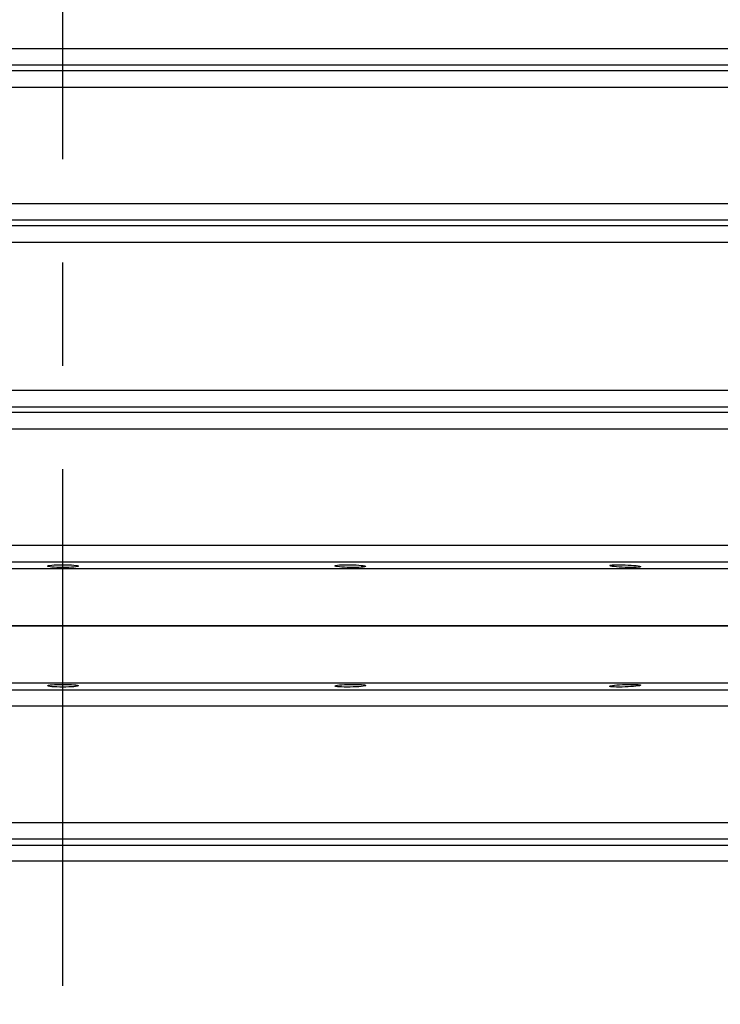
# Model space of a CAD drawing. Header units: millimetres. Extents: x 196 to 1773810, y -221320 to 153872.
# Tile 159 of 256: x 1163918 to 1164349, y -201878 to -201272. Entities that reach past the tile are written whole.
import ezdxf

# ---------------------------------------------------------------- set-up
doc = ezdxf.new("R2010")
doc.units = ezdxf.units.MM
doc.linetypes.add('CENTER', pattern=[50.8, 31.75, -6.35, 6.35, -6.35])
doc.layers.get('Defpoints').update_dxf_attribs({"lineweight": 18})
doc.layers.add('00_Основной', color=163, linetype='Continuous', lineweight=40)
doc.layers.add('ТМ-размеры', color=25, linetype='Continuous', lineweight=20)
doc.styles.add('SFINKS', font='SFINKS.shx', dxfattribs={"width": 0.7, "oblique": 15})
doc.dimstyles.new('кира-50', dxfattribs={"dimtxt": 150, "dimasz": 40, "dimexe": 15, "dimexo": 0, "dimgap": 20, "dimtad": 1, "dimdec": 0, "dimrnd": 5, "dimdsep": 46, "dimtxsty": 'SFINKS', "dimblk1": 'OBLIQUE', "dimblk2": 'OBLIQUE', "dimsah": 1, "dimcen": 2.5, "dimclrd": 252, "dimclre": 252, "dimclrt": 252, "dimadec": 0, "dimazin": 0, "dimtfac": 1, "dimtdec": 0, "dimtofl": 0, "dimtmove": 0, "dimatfit": 3, "dimldrblk": 'OBLIQUE', "dimfxl": 15, "dimtfill": 1, "dimtolj": 1, "dimtzin": 0, "dimlwd": 20, "dimlwe": 20, "dimarcsym": 0})

# ---------------------------------------------------------------- blocks, each defined once
blk = doc.blocks.new('_Oblique')
at = {"color": 0, "linetype": 'ByBlock', "lineweight": -2}
blk.add_line((-0.5, -0.5), (0.5, 0.5), dxfattribs=at)
blk = doc.blocks.new('*D61')
at = {"layer": 'Defpoints', "color": 0, "linetype": 'ByBlock', "lineweight": 50, "transparency": 16777216}
for p in [(1163944.68, -194978.27), (1163944.68, -203390.23), (1165379.01, -203390.23)]:
    blk.add_point(p, dxfattribs=at)
at = {"layer": 'ТМ-размеры', "color": 252, "linetype": 'ByBlock', "lineweight": 20, "transparency": 16777216}
for p, q in [((1163944.68, -194978.27), (1165394.01, -194978.27)), ((1165379.01, -194978.27), (1165379.01, -203390.23)), ((1163944.68, -203390.23), (1165394.01, -203390.23))]:
    blk.add_line(p, q, dxfattribs=at)
at = {"layer": 'ТМ-размеры', "color": 252, "linetype": 'ByBlock', "lineweight": 20, "transparency": 16777216, "xscale": 40, "yscale": 40, "zscale": 40}
for p, rotation in [((1165379.01, -194978.27), 90), ((1165379.01, -203390.23), 270)]:
    blk.add_blockref('_Oblique', p, dxfattribs=dict(at, rotation=rotation))
at = {"layer": 'ТМ-размеры', "color": 252, "linetype": 'ByBlock', "transparency": 16777216, "insert": (1165284.01, -199184.25), "char_height": 150, "attachment_point": 5, "rotation": 90, "style": 'SFINKS', "bg_fill": 3, "box_fill_scale": 1.1, "bg_fill_color": 256, "bg_fill_true_color": 13158600, "bg_fill_transparency": 0}
blk.add_mtext('\\A1;8410', dxfattribs=at)

msp = doc.modelspace()

# ---------------------------------------------------------------- linework, layer by layer
at = {"color": 252, "linetype": 'CENTER', "lineweight": 25, "ltscale": 10}
msp.add_line((1163944.68, -203390.23, 0.2), (1163944.68, -194978.28, 0.2), dxfattribs=at)
at = {"layer": '00_Основной', "color": 252, "lineweight": 25, "ltscale": 10, "elevation": 0.2}
for points in [[(1163944.68, -201290.35), (1163921.91, -201290.35), (1163899.15, -201290.35)], [(1164359.8, -201290.35), (1164339.65, -201290.35), (1164319.22, -201290.35), (1164298.53, -201290.35), (1164277.61, -201290.35), (1164256.45, -201290.35), (1164235.09, -201290.35), (1164213.53, -201290.35), (1164191.77, -201290.35), (1164169.85, -201290.35), (1164147.77, -201290.35), (1164125.56, -201290.35), (1164103.22, -201290.35), (1164080.77, -201290.35), (1164058.24, -201290.35), (1164035.62, -201290.35), (1164012.94, -201290.35), (1163990.2, -201290.35), (1163967.44, -201290.35), (1163944.68, -201290.35)], [(1163899.63, -201300.31), (1163922.15, -201300.31), (1163944.68, -201300.31)], [(1163944.68, -201300.31), (1163967.2, -201300.31), (1163989.72, -201300.31), (1164012.22, -201300.31), (1164034.66, -201300.31), (1164057.05, -201300.31), (1164079.34, -201300.31), (1164101.56, -201300.31), (1164123.67, -201300.31), (1164145.64, -201300.31), (1164167.48, -201300.31), (1164189.17, -201300.31), (1164210.7, -201300.31), (1164232.04, -201300.31), (1164253.18, -201300.31), (1164274.12, -201300.31), (1164294.82, -201300.31), (1164315.3, -201300.31), (1164335.5, -201300.31), (1164355.44, -201300.31)], [(1164363.97, -201303.95), (1164345.82, -201303.95), (1164327.42, -201303.95), (1164308.76, -201303.95), (1164289.87, -201303.95), (1164270.75, -201303.95), (1164251.42, -201303.95), (1164231.89, -201303.95), (1164212.16, -201303.95), (1164192.26, -201303.95), (1164172.21, -201303.95), (1164152, -201303.95), (1164131.66, -201303.95), (1164111.2, -201303.95), (1164090.62, -201303.95), (1164069.95, -201303.95), (1164049.19, -201303.95), (1164028.38, -201303.95), (1164007.49, -201303.95), (1163986.58, -201303.95), (1163965.64, -201303.95), (1163944.68, -201303.95), (1163923.71, -201303.95), (1163902.77, -201303.95)], [(1163903.24, -201313.91), (1163923.95, -201313.91), (1163944.68, -201313.91), (1163965.4, -201313.91), (1163986.11, -201313.91), (1164006.8, -201313.91), (1164027.44, -201313.91), (1164048.03, -201313.91), (1164068.55, -201313.91), (1164089, -201313.91), (1164109.33, -201313.91), (1164129.58, -201313.91), (1164149.69, -201313.91), (1164169.67, -201313.91), (1164189.51, -201313.91), (1164209.18, -201313.91), (1164228.68, -201313.91), (1164248, -201313.91), (1164267.12, -201313.91), (1164286.03, -201313.91), (1164304.71, -201313.91), (1164323.16, -201313.91), (1164341.36, -201313.91), (1164359.3, -201313.91)], [(1164359.3, -201385.6), (1164341.36, -201385.6), (1164323.16, -201385.6), (1164304.71, -201385.6), (1164286.03, -201385.6), (1164267.12, -201385.6), (1164248, -201385.6), (1164228.68, -201385.6), (1164209.18, -201385.6), (1164189.51, -201385.6), (1164169.67, -201385.6), (1164149.69, -201385.6), (1164129.58, -201385.6), (1164109.33, -201385.6), (1164089, -201385.6), (1164068.55, -201385.6), (1164048.03, -201385.6), (1164027.44, -201385.6), (1164006.8, -201385.6), (1163986.11, -201385.6), (1163965.4, -201385.6), (1163944.68, -201385.6), (1163923.95, -201385.6), (1163903.24, -201385.6)], [(1163902.77, -201395.56), (1163923.71, -201395.56), (1163944.68, -201395.56), (1163965.64, -201395.56), (1163986.58, -201395.56), (1164007.49, -201395.56), (1164028.38, -201395.56), (1164049.19, -201395.56), (1164069.95, -201395.56), (1164090.62, -201395.56), (1164111.2, -201395.56), (1164131.66, -201395.56), (1164152, -201395.56), (1164172.21, -201395.56), (1164192.26, -201395.56), (1164212.16, -201395.56), (1164231.89, -201395.56), (1164251.42, -201395.56), (1164270.75, -201395.56), (1164289.87, -201395.56), (1164308.76, -201395.56), (1164327.42, -201395.56), (1164345.82, -201395.56), (1164363.97, -201395.56)], [(1164357.16, -201399.2), (1164337.15, -201399.2), (1164316.86, -201399.2), (1164296.33, -201399.2), (1164275.55, -201399.2), (1164254.54, -201399.2), (1164233.3, -201399.2), (1164211.88, -201399.2), (1164190.26, -201399.2), (1164168.48, -201399.2), (1164146.54, -201399.2), (1164124.47, -201399.2), (1164102.26, -201399.2), (1164079.95, -201399.2), (1164057.56, -201399.2), (1164035.06, -201399.2), (1164012.53, -201399.2), (1163989.94, -201399.2), (1163967.32, -201399.2), (1163944.68, -201399.2), (1163922.04, -201399.2), (1163899.42, -201399.2)], [(1163898.94, -201409.16), (1163921.8, -201409.16), (1163944.68, -201409.16), (1163967.56, -201409.16), (1163990.42, -201409.16), (1164013.25, -201409.16), (1164036.02, -201409.16), (1164058.74, -201409.16), (1164081.39, -201409.16), (1164103.93, -201409.16), (1164126.36, -201409.16), (1164148.67, -201409.16), (1164170.84, -201409.16), (1164192.86, -201409.16), (1164214.7, -201409.16), (1164236.34, -201409.16), (1164257.81, -201409.16), (1164279.04, -201409.16), (1164300.04, -201409.16), (1164320.8, -201409.16), (1164341.3, -201409.16), (1164361.52, -201409.16)], [(1164361.52, -201500.33), (1164341.3, -201500.33), (1164320.8, -201500.33), (1164300.04, -201500.33), (1164279.04, -201500.33), (1164257.81, -201500.33), (1164236.34, -201500.33), (1164214.7, -201500.33), (1164192.86, -201500.33), (1164170.84, -201500.33), (1164148.67, -201500.33), (1164126.36, -201500.33), (1164103.93, -201500.33), (1164081.39, -201500.33), (1164058.74, -201500.33), (1164036.02, -201500.33), (1164013.25, -201500.33), (1163990.42, -201500.33), (1163967.56, -201500.33), (1163944.68, -201500.33), (1163921.8, -201500.33), (1163898.94, -201500.33)], [(1163899.42, -201510.3), (1163922.04, -201510.3), (1163944.68, -201510.3), (1163967.32, -201510.3), (1163989.94, -201510.3), (1164012.53, -201510.3), (1164035.06, -201510.3), (1164057.56, -201510.3), (1164079.95, -201510.3), (1164102.26, -201510.3), (1164124.47, -201510.3), (1164146.54, -201510.3), (1164168.48, -201510.3), (1164190.26, -201510.3), (1164211.88, -201510.3), (1164233.3, -201510.3), (1164254.54, -201510.3), (1164275.55, -201510.3), (1164296.33, -201510.3), (1164316.86, -201510.3), (1164337.15, -201510.3), (1164357.16, -201510.3)], [(1164363.97, -201513.95), (1164345.82, -201513.95), (1164327.42, -201513.95), (1164308.76, -201513.95), (1164289.87, -201513.95), (1164270.75, -201513.95), (1164251.42, -201513.95), (1164231.89, -201513.95), (1164212.16, -201513.95), (1164192.26, -201513.95), (1164172.21, -201513.95), (1164152, -201513.95), (1164131.66, -201513.95), (1164111.2, -201513.95), (1164090.62, -201513.95), (1164069.95, -201513.95), (1164049.19, -201513.95), (1164028.38, -201513.95), (1164007.49, -201513.95), (1163986.58, -201513.95), (1163965.64, -201513.95), (1163944.68, -201513.95), (1163923.71, -201513.95), (1163902.77, -201513.95)], [(1163903.24, -201523.91), (1163923.95, -201523.91), (1163944.68, -201523.91), (1163965.4, -201523.91), (1163986.11, -201523.91), (1164006.8, -201523.91), (1164027.44, -201523.91), (1164048.03, -201523.91), (1164068.55, -201523.91), (1164089, -201523.91), (1164109.33, -201523.91), (1164129.58, -201523.91), (1164149.69, -201523.91), (1164169.67, -201523.91), (1164189.51, -201523.91), (1164209.18, -201523.91), (1164228.68, -201523.91), (1164248, -201523.91), (1164267.12, -201523.91), (1164286.03, -201523.91), (1164304.71, -201523.91), (1164323.16, -201523.91), (1164341.36, -201523.91), (1164359.3, -201523.91)], [(1164359.3, -201595.58), (1164341.36, -201595.58), (1164323.16, -201595.58), (1164304.71, -201595.58), (1164286.03, -201595.58), (1164267.12, -201595.58), (1164248, -201595.58), (1164228.68, -201595.58), (1164209.18, -201595.58), (1164189.51, -201595.58), (1164169.67, -201595.58), (1164149.69, -201595.58), (1164129.58, -201595.58), (1164109.33, -201595.58), (1164089, -201595.58), (1164068.55, -201595.58), (1164048.03, -201595.58), (1164027.44, -201595.58), (1164006.8, -201595.58), (1163986.11, -201595.58), (1163965.4, -201595.58), (1163944.68, -201595.58), (1163923.95, -201595.58), (1163903.24, -201595.58)], [(1163944.68, -201610), (1163921.91, -201610), (1163899.15, -201610)], [(1163902.77, -201605.54), (1163923.71, -201605.54), (1163944.68, -201605.54), (1163965.64, -201605.54), (1163986.58, -201605.54), (1164007.49, -201605.54), (1164028.38, -201605.54), (1164049.19, -201605.54), (1164069.95, -201605.54), (1164090.62, -201605.54), (1164111.2, -201605.54), (1164131.66, -201605.54), (1164152, -201605.54), (1164172.21, -201605.54), (1164192.26, -201605.54), (1164212.16, -201605.54), (1164231.89, -201605.54), (1164251.42, -201605.54), (1164270.75, -201605.54), (1164289.87, -201605.54), (1164308.76, -201605.54), (1164327.42, -201605.54), (1164345.82, -201605.54), (1164363.97, -201605.54)], [(1164359.8, -201610), (1164339.65, -201610), (1164319.22, -201610), (1164298.53, -201610), (1164277.61, -201610), (1164256.45, -201610), (1164235.09, -201610), (1164213.53, -201610), (1164191.77, -201610), (1164169.85, -201610), (1164147.77, -201610), (1164125.56, -201610), (1164103.22, -201610), (1164080.77, -201610), (1164058.24, -201610), (1164035.62, -201610), (1164012.94, -201610), (1163990.2, -201610), (1163967.44, -201610), (1163944.68, -201610)], [(1163944.68, -201645), (1163921.91, -201645), (1163899.15, -201645)], [(1163899.15, -201645), (1163921.91, -201645), (1163944.68, -201645), (1163967.44, -201645), (1163990.2, -201645), (1164012.94, -201645), (1164035.62, -201645), (1164058.24, -201645), (1164080.77, -201645), (1164103.22, -201645), (1164125.56, -201645), (1164147.77, -201645), (1164169.85, -201645), (1164191.77, -201645), (1164213.53, -201645), (1164235.09, -201645), (1164256.45, -201645), (1164277.61, -201645), (1164298.53, -201645), (1164319.22, -201645), (1164339.65, -201645), (1164359.8, -201645)], [(1164359.8, -201645), (1164339.65, -201645), (1164319.22, -201645), (1164298.53, -201645), (1164277.61, -201645), (1164256.45, -201645), (1164235.09, -201645), (1164213.53, -201645), (1164191.77, -201645), (1164169.85, -201645), (1164147.77, -201645), (1164125.56, -201645), (1164103.22, -201645), (1164080.77, -201645), (1164058.24, -201645), (1164035.62, -201645), (1164012.94, -201645), (1163990.2, -201645), (1163967.44, -201645), (1163944.68, -201645)], [(1163899.15, -201680), (1163921.91, -201680), (1163944.68, -201680), (1163967.44, -201680), (1163990.2, -201680), (1164012.94, -201680), (1164035.62, -201680), (1164058.24, -201680), (1164080.77, -201680), (1164103.22, -201680), (1164125.56, -201680), (1164147.77, -201680), (1164169.85, -201680), (1164191.77, -201680), (1164213.53, -201680), (1164235.09, -201680), (1164256.45, -201680), (1164277.61, -201680), (1164298.53, -201680), (1164319.22, -201680), (1164339.65, -201680), (1164359.8, -201680)], [(1164363.97, -201684.46), (1164345.82, -201684.46), (1164327.42, -201684.46), (1164308.76, -201684.46), (1164289.87, -201684.46), (1164270.75, -201684.46), (1164251.42, -201684.46), (1164231.89, -201684.46), (1164212.16, -201684.46), (1164192.26, -201684.46), (1164172.21, -201684.46), (1164152, -201684.46), (1164131.66, -201684.46), (1164111.2, -201684.46), (1164090.62, -201684.46), (1164069.95, -201684.46), (1164049.19, -201684.46), (1164028.38, -201684.46), (1164007.49, -201684.46), (1163986.58, -201684.46), (1163965.64, -201684.46), (1163944.68, -201684.46), (1163923.71, -201684.46), (1163902.77, -201684.46)], [(1164359.3, -201694.42), (1164341.36, -201694.42), (1164323.16, -201694.42), (1164304.71, -201694.42), (1164286.03, -201694.42), (1164267.12, -201694.42), (1164248, -201694.42), (1164228.68, -201694.42), (1164209.18, -201694.42), (1164189.51, -201694.42), (1164169.67, -201694.42), (1164149.69, -201694.42), (1164129.58, -201694.42), (1164109.33, -201694.42), (1164089, -201694.42), (1164068.55, -201694.42), (1164048.03, -201694.42), (1164027.44, -201694.42), (1164006.8, -201694.42), (1163986.11, -201694.42), (1163965.4, -201694.42), (1163944.68, -201694.42), (1163923.95, -201694.42), (1163903.24, -201694.42)], [(1164359.3, -201766.09), (1164341.36, -201766.09), (1164323.16, -201766.09), (1164304.71, -201766.09), (1164286.03, -201766.09), (1164267.12, -201766.09), (1164248, -201766.09), (1164228.68, -201766.09), (1164209.18, -201766.09), (1164189.51, -201766.09), (1164169.67, -201766.09), (1164149.69, -201766.09), (1164129.58, -201766.09), (1164109.33, -201766.09), (1164089, -201766.09), (1164068.55, -201766.09), (1164048.03, -201766.09), (1164027.44, -201766.09), (1164006.8, -201766.09), (1163986.11, -201766.09), (1163965.4, -201766.09), (1163944.68, -201766.09), (1163923.95, -201766.09), (1163903.24, -201766.09)], [(1164363.97, -201776.05), (1164345.82, -201776.05), (1164327.42, -201776.05), (1164308.76, -201776.05), (1164289.87, -201776.05), (1164270.75, -201776.05), (1164251.42, -201776.05), (1164231.89, -201776.05), (1164212.16, -201776.05), (1164192.26, -201776.05), (1164172.21, -201776.05), (1164152, -201776.05), (1164131.66, -201776.05), (1164111.2, -201776.05), (1164090.62, -201776.05), (1164069.95, -201776.05), (1164049.19, -201776.05), (1164028.38, -201776.05), (1164007.49, -201776.05), (1163986.58, -201776.05), (1163965.64, -201776.05), (1163944.68, -201776.05), (1163923.71, -201776.05), (1163902.77, -201776.05)], [(1163899.42, -201779.7), (1163922.04, -201779.7), (1163944.68, -201779.7), (1163967.32, -201779.7), (1163989.94, -201779.7), (1164012.53, -201779.7), (1164035.06, -201779.7), (1164057.56, -201779.7), (1164079.95, -201779.7), (1164102.26, -201779.7), (1164124.47, -201779.7), (1164146.54, -201779.7), (1164168.48, -201779.7), (1164190.26, -201779.7), (1164211.88, -201779.7), (1164233.3, -201779.7), (1164254.54, -201779.7), (1164275.55, -201779.7), (1164296.33, -201779.7), (1164316.86, -201779.7), (1164337.15, -201779.7), (1164357.16, -201779.7)], [(1164361.54, -201789.67), (1164341.32, -201789.67), (1164320.82, -201789.67), (1164300.06, -201789.67), (1164279.04, -201789.67), (1164257.81, -201789.67), (1164236.36, -201789.67), (1164214.7, -201789.67), (1164192.87, -201789.67), (1164170.86, -201789.67), (1164148.69, -201789.67), (1164126.38, -201789.67), (1164103.94, -201789.67), (1164081.39, -201789.67), (1164058.74, -201789.67), (1164036.02, -201789.67), (1164013.25, -201789.67), (1163990.42, -201789.67), (1163967.56, -201789.67), (1163944.68, -201789.67), (1163921.8, -201789.67), (1163898.94, -201789.67)]]:
    msp.add_lwpolyline(points, dxfattribs=at)
for points in [[(1163937.97, -201607.66), (1163939.4, -201607.56), (1163941.07, -201607.48), (1163942.85, -201607.43), (1163944.69, -201607.42), (1163946.53, -201607.43), (1163948.32, -201607.49), (1163949.99, -201607.56), (1163951.41, -201607.66), (1163952.57, -201607.79), (1163953.45, -201607.94), (1163954, -201608.1), (1163954.18, -201608.25), (1163954, -201608.42), (1163953.45, -201608.58), (1163952.55, -201608.72), (1163951.38, -201608.85), (1163949.96, -201608.95), (1163948.29, -201609.02), (1163946.5, -201609.07), (1163944.67, -201609.09), (1163942.82, -201609.07), (1163941.04, -201609.02), (1163939.38, -201608.95), (1163937.95, -201608.85), (1163936.77, -201608.72), (1163935.89, -201608.56), (1163935.35, -201608.41), (1163935.17, -201608.25), (1163935.35, -201608.1), (1163935.91, -201607.94), (1163936.78, -201607.79)], [(1164114.68, -201607.55), (1164116.12, -201607.48), (1164117.78, -201607.43), (1164119.58, -201607.42), (1164121.41, -201607.43), (1164123.26, -201607.49), (1164125.05, -201607.56), (1164126.7, -201607.68), (1164128.13, -201607.8), (1164129.3, -201607.94), (1164130.17, -201608.1), (1164130.72, -201608.27), (1164130.91, -201608.42), (1164130.72, -201608.58), (1164130.17, -201608.72), (1164129.3, -201608.85), (1164128.11, -201608.95), (1164126.69, -201609.02), (1164125.03, -201609.07), (1164123.23, -201609.09), (1164121.4, -201609.06), (1164119.56, -201609.02), (1164117.77, -201608.93), (1164116.1, -201608.83), (1164114.68, -201608.71), (1164113.5, -201608.56), (1164112.62, -201608.41), (1164112.08, -201608.24), (1164111.9, -201608.08), (1164112.08, -201607.93), (1164112.63, -201607.79), (1164113.51, -201607.66)], [(1164283.69, -201607.48), (1164285.13, -201607.43), (1164286.79, -201607.42), (1164288.57, -201607.43), (1164290.42, -201607.49), (1164292.25, -201607.58), (1164294.05, -201607.68), (1164295.7, -201607.82), (1164297.12, -201607.96), (1164298.29, -201608.12), (1164299.17, -201608.28), (1164299.72, -201608.44), (1164299.9, -201608.59), (1164299.72, -201608.74), (1164299.17, -201608.86), (1164298.29, -201608.96), (1164297.12, -201609.03), (1164295.7, -201609.07), (1164294.03, -201609.09), (1164292.24, -201609.06), (1164290.4, -201609.02), (1164288.56, -201608.93), (1164286.78, -201608.82), (1164285.11, -201608.69), (1164283.69, -201608.55), (1164282.5, -201608.4), (1164281.63, -201608.24), (1164281.08, -201608.07), (1164280.91, -201607.92), (1164281.08, -201607.77), (1164281.63, -201607.65), (1164282.5, -201607.55)], [(1163951.34, -201682.34), (1163949.9, -201682.44), (1163948.24, -201682.52), (1163946.45, -201682.56), (1163944.6, -201682.58), (1163942.76, -201682.56), (1163940.97, -201682.52), (1163939.32, -201682.44), (1163937.91, -201682.34), (1163936.75, -201682.21), (1163935.88, -201682.06), (1163935.34, -201681.9), (1163935.17, -201681.74), (1163935.37, -201681.58), (1163935.93, -201681.42), (1163936.82, -201681.28), (1163938.01, -201681.15), (1163939.43, -201681.06), (1163941.1, -201680.98), (1163942.9, -201680.94), (1163944.74, -201680.91), (1163946.57, -201680.94), (1163948.37, -201680.98), (1163950.02, -201681.07), (1163951.44, -201681.17), (1163952.61, -201681.3), (1163953.48, -201681.44), (1163954.01, -201681.59), (1163954.18, -201681.76), (1163953.98, -201681.92), (1163953.43, -201682.07), (1163952.53, -201682.21)], [(1164128.06, -201682.21), (1164126.6, -201682.34), (1164124.94, -201682.44), (1164123.15, -201682.52), (1164121.31, -201682.56), (1164119.48, -201682.58), (1164117.68, -201682.56), (1164116.04, -201682.52), (1164114.61, -201682.44), (1164113.47, -201682.34), (1164112.6, -201682.21), (1164112.07, -201682.07), (1164111.9, -201681.92), (1164112.1, -201681.74), (1164112.66, -201681.59), (1164113.55, -201681.44), (1164114.74, -201681.3), (1164116.17, -201681.17), (1164117.84, -201681.07), (1164119.65, -201680.98), (1164121.48, -201680.94), (1164123.32, -201680.91), (1164125.11, -201680.94), (1164126.76, -201680.98), (1164128.18, -201681.06), (1164129.34, -201681.15), (1164130.22, -201681.28), (1164130.74, -201681.44), (1164130.91, -201681.58), (1164130.7, -201681.74), (1164130.14, -201681.9), (1164129.24, -201682.06)], [(1164297.04, -201682.06), (1164295.6, -201682.2), (1164293.93, -201682.32), (1164292.14, -201682.44), (1164290.29, -201682.51), (1164288.46, -201682.56), (1164286.66, -201682.58), (1164285.02, -201682.56), (1164283.6, -201682.52), (1164282.45, -201682.45), (1164281.58, -201682.34), (1164281.06, -201682.22), (1164280.91, -201682.07), (1164281.11, -201681.92), (1164281.68, -201681.76), (1164282.57, -201681.59), (1164283.76, -201681.44), (1164285.2, -201681.3), (1164286.86, -201681.17), (1164288.66, -201681.07), (1164290.5, -201680.98), (1164292.34, -201680.94), (1164294.12, -201680.93), (1164295.77, -201680.93), (1164297.19, -201680.98), (1164298.36, -201681.06), (1164299.22, -201681.15), (1164299.75, -201681.28), (1164299.9, -201681.42), (1164299.7, -201681.58), (1164299.14, -201681.73), (1164298.23, -201681.9)]]:
    msp.add_lwpolyline(points, close=True, dxfattribs=at)

# ---------------------------------------------------------------- next in the draw order: dimensions: what is measured, and where the dimension line sits
at = {"layer": 'ТМ-размеры', "color": 3, "linetype": 'ByBlock'}
dim = msp.add_linear_dim(base=(1165379.01, -203390.23, 0.2), p1=(1163944.68, -194978.27, 0.2), p2=(1163944.68, -203390.23, 0.2), angle=90, dimstyle='кира-50', dxfattribs=at)
dim.commit()
dim.dimension.update_dxf_attribs({"geometry": '*D61', "text_midpoint": (1165284.01, -199184.25, 0.2)})

doc.saveas('drawing.dxf')
